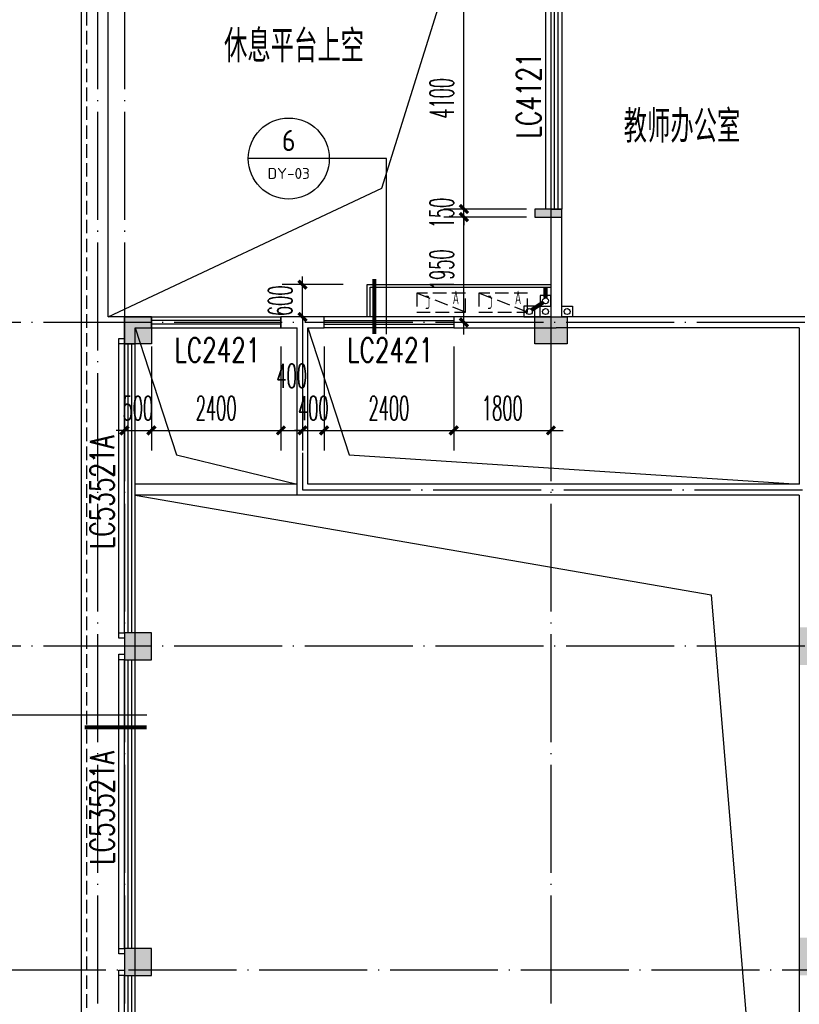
# Model space of a CAD drawing. Extents: x 1779708 to 7299578, y -1121471 to 88434.
# Tile 248 of 256: x 4447779 to 4462217, y -961578 to -943335. Entities that reach past the tile are written whole.
import ezdxf
from ezdxf.enums import TextEntityAlignment as Align

# ---------------------------------------------------------------- set-up
doc = ezdxf.new("R2010")
doc.units = 0
doc.header["$LTSCALE"] = 1000
doc.header["$MEASUREMENT"] = 0
doc.linetypes.add('DASH', pattern=[0.35, 0.25, -0.1])
doc.linetypes.add('DOTE', pattern=[2.42, 2, -0.2, 0.02, -0.2])
doc.layers.get('0').update_dxf_attribs({"linetype": 'CONTINUOUS'})
doc.layers.get('Defpoints').update_dxf_attribs({"linetype": 'CONTINUOUS'})
for name, color, linetype in [('11111111111111111111111111111', 50, 'DASH'), ('DIM_IDEN', 3, 'CONTINUOUS'), ('DIM_污水', 3, 'CONTINUOUS'), ('DOTE', 1, 'DOTE'), ('P_PS_DIM', 1, 'CONTINUOUS'), ('PIPE-雨水', 4, 'CONTINUOUS'), ('PUB_DIM', 3, 'CONTINUOUS'), ('PUB_TEXT', 7, 'CONTINUOUS'), ('SPACE', 7, 'CONTINUOUS'), ('WALL', 255, 'CONTINUOUS'), ('WINDOW', 2, 'CONTINUOUS'), ('WINDOW_TEXT', 7, 'CONTINUOUS'), ('修改', 6, 'CONTINUOUS'), ('可见线', 6, 'CONTINUOUS'), ('墙柱', 2, 'CONTINUOUS'), ('室外构件', 4, 'CONTINUOUS'), ('栏杆', 6, 'CONTINUOUS'), ('看线', 3, 'CONTINUOUS'), ('空调机位表示', 70, 'CONTINUOUS')]:
    doc.layers.add(name, color=color, linetype=linetype)
doc.styles.add('_TCH_DIM_T3', font='SIMPLEX.shx', dxfattribs={"width": 0.494118, "bigfont": 'GBCBIG.shx'})
doc.styles.add('_TCH_SPACE', font='SIMPLEX', dxfattribs={"height": 5, "bigfont": 'GBCBIG'})
doc.styles.add('_TCH_WINDOW', font='SIMPLEX', dxfattribs={"height": 3.5, "bigfont": 'GBCBIG'})
doc.styles.get("Standard").update_dxf_attribs({"font": 'GBENOR', "bigfont": 'GBCBIG'})
doc.dimstyles.new('_TCH_ARCH&&150', dxfattribs={"dimtxt": 446.25, "dimasz": 150, "dimexe": 375, "dimexo": 450, "dimgap": 189.375, "dimtad": 1, "dimdec": 0, "dimzin": 0, "dimdsep": 46, "dimtxsty": '_TCH_DIM_T3', "dimblk": 'ARCHTICK', "dimcen": 0.09, "dimdle": 225, "dimclrt": 7, "dimazin": 2, "dimtfac": 1, "dimtdec": 0, "dimtix": 1, "dimtmove": 2, "dimatfit": 3, "dimfxl": 250, "dimtolj": 1, "dimtzin": 0, "dimarcsym": 0})

# ---------------------------------------------------------------- blocks, each defined once
blk = doc.blocks.new('A$C159220C3')
at = {"layer": 'DOTE'}
for p, q in [((9200, 149200), (9200, 7200)), ((9700, 149200), (9700, 7200)), ((17600, 149200), (17600, 7200)), ((34400, 121100), (7200, 121100)), ((34400, 115100), (7200, 115100)), ((86800, 109100), (7200, 109100))]:
    blk.add_line(p, q, dxfattribs=at)
blk = doc.blocks.new('A$C46E9187A')
at = {"layer": '空调机位表示', "linetype": 'DASH'}
blk.add_lwpolyline([(0, 0), (0, 350), (900, 350), (900, 0)], close=True, dxfattribs=at)
blk.add_lwpolyline([(0, 0), (900, 350)], dxfattribs=at)
at = {"layer": '空调机位表示', "width": 0.6}
for s, p in [('A', (118, 145)), ('C', (651, 55))]:
    blk.add_text(s, height=250, dxfattribs=at).set_placement(p)
blk = doc.blocks.new('a1')
at = {"layer": '11111111111111111111111111111'}
for p, q in [((59122, 49136), (59122, 48936)), ((59322, 49136), (59122, 49136)), ((59322, 48936), (59322, 49136)), ((59122, 48936), (59322, 48936))]:
    blk.add_line(p, q, dxfattribs=at)
blk = doc.blocks.new('$WINLIB2D$00000001')
at = {"color": 0}
for points in [[(-0.5, 0.5), (-0.5, -0.5)], [(-0.5, 0.5), (0.5, 0.5)], [(0.5, -0.5), (0.5, 0.5)], [(0.5, 0.1667), (-0.5, 0.1667)], [(0.5, -0.1667), (-0.5, -0.1667)], [(-0.5, -0.5), (0.5, -0.5)]]:
    blk.add_lwpolyline(points, dxfattribs=at)
blk = doc.blocks.new('_ArchTick')
at = {"color": 0, "linetype": 'ByBlock', "const_width": 0.4}
blk.add_lwpolyline([(-0.5, -0.5), (0.5, 0.5)], dxfattribs=at)
blk = doc.blocks.new('*D5021')
at = {"layer": 'Defpoints', "color": 0, "transparency": 16777216}
for p in [(4456007, -942743), (4457617, -942743), (4457617, -946843)]:
    blk.add_point(p, dxfattribs=at)
at = {"layer": 'PUB_DIM', "color": 0, "lineweight": -2, "transparency": 16777216}
for p, q in [((4456007, -947068), (4456007, -942518)), ((4457167, -942743), (4455632, -942743)), ((4457167, -946843), (4455632, -946843))]:
    blk.add_line(p, q, dxfattribs=at)
at = {"layer": 'PUB_DIM', "color": 0, "lineweight": -2, "transparency": 16777216, "xscale": 150, "yscale": 150, "zscale": 150}
for p, rotation in [((4456007, -942743), 90), ((4456007, -946843), 270)]:
    blk.add_blockref('_ArchTick', p, dxfattribs=dict(at, rotation=rotation))
at = {"layer": 'PUB_DIM', "color": 7, "transparency": 16777216, "insert": (4455595, -944793), "char_height": 446.2, "attachment_point": 5, "rotation": 90, "style": '_TCH_DIM_T3'}
blk.add_mtext('\\A1;4100', dxfattribs=at)
blk = doc.blocks.new('*D5022')
at = {"layer": 'Defpoints', "color": 0, "transparency": 16777216}
for p in [(4456007, -946843), (4457617, -946843), (4457617, -946993)]:
    blk.add_point(p, dxfattribs=at)
at = {"layer": 'PUB_DIM', "color": 0, "lineweight": -2, "transparency": 16777216}
for p, q in [((4456007, -946843), (4456007, -946693)), ((4457167, -946843), (4455632, -946843)), ((4457167, -946993), (4455632, -946993)), ((4456007, -946993), (4456007, -946843)), ((4456007, -946993), (4456007, -947143))]:
    blk.add_line(p, q, dxfattribs=at)
at = {"layer": 'PUB_DIM', "color": 0, "lineweight": -2, "transparency": 16777216, "xscale": 150, "yscale": 150, "zscale": 150}
for p, rotation in [((4456007, -946843), 270), ((4456007, -946993), 90)]:
    blk.add_blockref('_ArchTick', p, dxfattribs=dict(at, rotation=rotation))
at = {"layer": 'PUB_DIM', "color": 7, "transparency": 16777216, "insert": (4455595, -946918), "char_height": 446.2, "attachment_point": 5, "rotation": 90, "style": '_TCH_DIM_T3'}
blk.add_mtext('\\A1;150', dxfattribs=at)
blk = doc.blocks.new('*D5023')
at = {"layer": 'Defpoints', "color": 0, "transparency": 16777216}
for p in [(4456007, -946993), (4457617, -946993), (4457617, -948943)]:
    blk.add_point(p, dxfattribs=at)
at = {"layer": 'PUB_DIM', "color": 0, "lineweight": -2, "transparency": 16777216}
for p, q in [((4456007, -949168), (4456007, -946768)), ((4457167, -946993), (4455632, -946993)), ((4457167, -948943), (4455632, -948943))]:
    blk.add_line(p, q, dxfattribs=at)
at = {"layer": 'PUB_DIM', "color": 0, "lineweight": -2, "transparency": 16777216, "xscale": 150, "yscale": 150, "zscale": 150}
for p, rotation in [((4456007, -946993), 90), ((4456007, -948943), 270)]:
    blk.add_blockref('_ArchTick', p, dxfattribs=dict(at, rotation=rotation))
at = {"layer": 'PUB_DIM', "color": 7, "transparency": 16777216, "insert": (4455595, -947968), "char_height": 446.2, "attachment_point": 5, "rotation": 90, "style": '_TCH_DIM_T3'}
blk.add_mtext('\\A1;1950', dxfattribs=at)
blk = doc.blocks.new('*D5326')
at = {"layer": 'Defpoints', "color": 0, "transparency": 16777216}
for p in [(4449717, -948943), (4450217, -948943), (4450217, -950945)]:
    blk.add_point(p, dxfattribs=at)
at = {"layer": 'PUB_DIM', "color": 0, "lineweight": -2, "transparency": 16777216}
for p, q in [((4449717, -949393), (4449717, -951320)), ((4450217, -949393), (4450217, -951320)), ((4449717, -950945), (4449567, -950945)), ((4449717, -950945), (4450217, -950945)), ((4450217, -950945), (4450367, -950945))]:
    blk.add_line(p, q, dxfattribs=at)
at = {"layer": 'PUB_DIM', "color": 0, "lineweight": -2, "transparency": 16777216, "xscale": 150, "yscale": 150, "zscale": 150}
blk.add_blockref('_ArchTick', (4449717, -950945), dxfattribs=at)
at = {"layer": 'PUB_DIM', "color": 0, "lineweight": -2, "transparency": 16777216, "xscale": 150, "yscale": 150, "zscale": 150, "rotation": 180}
blk.add_blockref('_ArchTick', (4450217, -950945), dxfattribs=at)
at = {"layer": 'PUB_DIM', "color": 7, "transparency": 16777216, "insert": (4449967, -950533), "char_height": 446.2, "attachment_point": 5, "style": '_TCH_DIM_T3'}
blk.add_mtext('\\A1;500', dxfattribs=at)
blk = doc.blocks.new('*D5327')
at = {"layer": 'Defpoints', "color": 0, "transparency": 16777216}
for p in [(4450217, -948943), (4452617, -948943), (4452617, -950945)]:
    blk.add_point(p, dxfattribs=at)
at = {"layer": 'PUB_DIM', "color": 0, "lineweight": -2, "transparency": 16777216}
for p, q in [((4450217, -949393), (4450217, -951320)), ((4452617, -949393), (4452617, -951320)), ((4449992, -950945), (4452842, -950945))]:
    blk.add_line(p, q, dxfattribs=at)
at = {"layer": 'PUB_DIM', "color": 0, "lineweight": -2, "transparency": 16777216, "xscale": 150, "yscale": 150, "zscale": 150, "rotation": 180}
blk.add_blockref('_ArchTick', (4450217, -950945), dxfattribs=at)
at = {"layer": 'PUB_DIM', "color": 0, "lineweight": -2, "transparency": 16777216, "xscale": 150, "yscale": 150, "zscale": 150}
blk.add_blockref('_ArchTick', (4452617, -950945), dxfattribs=at)
at = {"layer": 'PUB_DIM', "color": 7, "transparency": 16777216, "insert": (4451417, -950533), "char_height": 446.2, "attachment_point": 5, "style": '_TCH_DIM_T3'}
blk.add_mtext('\\A1;2400', dxfattribs=at)
blk = doc.blocks.new('*D5328')
at = {"layer": 'Defpoints', "color": 0, "transparency": 16777216}
for p in [(4452617, -948943), (4453017, -948943), (4453017, -950945)]:
    blk.add_point(p, dxfattribs=at)
at = {"layer": 'PUB_DIM', "color": 0, "lineweight": -2, "transparency": 16777216}
for p, q in [((4452617, -949393), (4452617, -951320)), ((4453017, -949393), (4453017, -951320)), ((4452392, -950945), (4453242, -950945))]:
    blk.add_line(p, q, dxfattribs=at)
at = {"layer": 'PUB_DIM', "color": 0, "lineweight": -2, "transparency": 16777216, "xscale": 150, "yscale": 150, "zscale": 150, "rotation": 180}
blk.add_blockref('_ArchTick', (4452617, -950945), dxfattribs=at)
at = {"layer": 'PUB_DIM', "color": 0, "lineweight": -2, "transparency": 16777216, "xscale": 150, "yscale": 150, "zscale": 150}
blk.add_blockref('_ArchTick', (4453017, -950945), dxfattribs=at)
at = {"layer": 'PUB_DIM', "color": 7, "transparency": 16777216, "insert": (4452817, -949933), "char_height": 446.2, "attachment_point": 5, "style": '_TCH_DIM_T3'}
blk.add_mtext('\\A1;400', dxfattribs=at)
blk = doc.blocks.new('*D5329')
at = {"layer": 'Defpoints', "color": 0, "transparency": 16777216}
for p in [(4453017, -948943), (4453417, -948943), (4453417, -950945)]:
    blk.add_point(p, dxfattribs=at)
at = {"layer": 'PUB_DIM', "color": 0, "lineweight": -2, "transparency": 16777216}
for p, q in [((4453017, -949393), (4453017, -951320)), ((4453417, -949393), (4453417, -951320)), ((4453017, -950945), (4452867, -950945)), ((4453017, -950945), (4453417, -950945)), ((4453417, -950945), (4453567, -950945))]:
    blk.add_line(p, q, dxfattribs=at)
at = {"layer": 'PUB_DIM', "color": 0, "lineweight": -2, "transparency": 16777216, "xscale": 150, "yscale": 150, "zscale": 150}
blk.add_blockref('_ArchTick', (4453017, -950945), dxfattribs=at)
at = {"layer": 'PUB_DIM', "color": 0, "lineweight": -2, "transparency": 16777216, "xscale": 150, "yscale": 150, "zscale": 150, "rotation": 180}
blk.add_blockref('_ArchTick', (4453417, -950945), dxfattribs=at)
at = {"layer": 'PUB_DIM', "color": 7, "transparency": 16777216, "insert": (4453217, -950533), "char_height": 446.2, "attachment_point": 5, "style": '_TCH_DIM_T3'}
blk.add_mtext('\\A1;400', dxfattribs=at)
blk = doc.blocks.new('*D5330')
at = {"layer": 'Defpoints', "color": 0, "transparency": 16777216}
for p in [(4453417, -948943), (4455817, -948943), (4455817, -950945)]:
    blk.add_point(p, dxfattribs=at)
at = {"layer": 'PUB_DIM', "color": 0, "lineweight": -2, "transparency": 16777216}
for p, q in [((4453417, -949393), (4453417, -951320)), ((4455817, -949393), (4455817, -951320)), ((4453192, -950945), (4456042, -950945))]:
    blk.add_line(p, q, dxfattribs=at)
at = {"layer": 'PUB_DIM', "color": 0, "lineweight": -2, "transparency": 16777216, "xscale": 150, "yscale": 150, "zscale": 150, "rotation": 180}
blk.add_blockref('_ArchTick', (4453417, -950945), dxfattribs=at)
at = {"layer": 'PUB_DIM', "color": 0, "lineweight": -2, "transparency": 16777216, "xscale": 150, "yscale": 150, "zscale": 150}
blk.add_blockref('_ArchTick', (4455817, -950945), dxfattribs=at)
at = {"layer": 'PUB_DIM', "color": 7, "transparency": 16777216, "insert": (4454617, -950533), "char_height": 446.2, "attachment_point": 5, "style": '_TCH_DIM_T3'}
blk.add_mtext('\\A1;2400', dxfattribs=at)
blk = doc.blocks.new('*D5331')
at = {"layer": 'Defpoints', "color": 0, "transparency": 16777216}
for p in [(4455817, -948943), (4457617, -948943), (4457617, -950945)]:
    blk.add_point(p, dxfattribs=at)
at = {"layer": 'PUB_DIM', "color": 0, "lineweight": -2, "transparency": 16777216}
for p, q in [((4455817, -949393), (4455817, -951320)), ((4457617, -949393), (4457617, -951320)), ((4455592, -950945), (4457842, -950945))]:
    blk.add_line(p, q, dxfattribs=at)
at = {"layer": 'PUB_DIM', "color": 0, "lineweight": -2, "transparency": 16777216, "xscale": 150, "yscale": 150, "zscale": 150, "rotation": 180}
blk.add_blockref('_ArchTick', (4455817, -950945), dxfattribs=at)
at = {"layer": 'PUB_DIM', "color": 0, "lineweight": -2, "transparency": 16777216, "xscale": 150, "yscale": 150, "zscale": 150}
blk.add_blockref('_ArchTick', (4457617, -950945), dxfattribs=at)
at = {"layer": 'PUB_DIM', "color": 7, "transparency": 16777216, "insert": (4456717, -950533), "char_height": 446.2, "attachment_point": 5, "style": '_TCH_DIM_T3'}
blk.add_mtext('\\A1;1800', dxfattribs=at)
blk = doc.blocks.new('*D6429')
at = {"layer": 'Defpoints', "color": 0, "transparency": 16777216}
for p in [(4453017, -948243), (4454217, -948243), (4454217, -948843)]:
    blk.add_point(p, dxfattribs=at)
at = {"layer": 'PUB_DIM', "color": 0, "lineweight": -2, "transparency": 16777216}
for p, q in [((4453017, -948243), (4453017, -948093)), ((4453767, -948243), (4452642, -948243)), ((4453017, -948843), (4453017, -948243)), ((4453767, -948843), (4452642, -948843)), ((4453017, -948843), (4453017, -948993))]:
    blk.add_line(p, q, dxfattribs=at)
at = {"layer": 'PUB_DIM', "color": 0, "lineweight": -2, "transparency": 16777216, "xscale": 150, "yscale": 150, "zscale": 150}
for p, rotation in [((4453017, -948243), 270), ((4453017, -948843), 90)]:
    blk.add_blockref('_ArchTick', p, dxfattribs=dict(at, rotation=rotation))
at = {"layer": 'PUB_DIM', "color": 7, "transparency": 16777216, "insert": (4452605, -948543), "char_height": 446.2, "attachment_point": 5, "rotation": 90, "style": '_TCH_DIM_T3'}
blk.add_mtext('\\A1;600', dxfattribs=at)

msp = doc.modelspace()

# ---------------------------------------------------------------- hatches: boundary and pattern name
at = {"layer": 'WALL'}
msp.add_hatch(color=256, dxfattribs=at).paths.add_polyline_path([(4457317.1, -946843.3), (4457317.1, -946993.3), (4457817.1, -946993.3), (4457817.1, -946843.3)])
at = {"layer": '墙柱'}
h = msp.add_hatch(color=256, dxfattribs=at)
h.paths.add_polyline_path([(4476347.1, -937943.3), (4476347.1, -938243.3), (4475447.1, -938243.3), (4475447.1, -937943.3)])
h.paths.add_polyline_path([(4474277.1, -935643.3), (4474877.1, -935643.3), (4474877.1, -936043.3), (4474277.1, -936043.3)])
h.paths.add_polyline_path([(4524317.1, -1005043.3), (4524917.1, -1005043.3), (4524917.1, -1005643.3), (4524317.1, -1005643.3)])
h.paths.add_polyline_path([(4516217.1, -1005043.3), (4516817.1, -1005043.3), (4516817.1, -1005643.3), (4516217.1, -1005643.3)])
h.paths.add_polyline_path([(4524317.1, -995843.3), (4524917.1, -995843.3), (4524917.1, -996443.3), (4524317.1, -996443.3)])
h.paths.add_polyline_path([(4516217.1, -995843.3), (4516817.1, -995843.3), (4516817.1, -996443.3), (4516217.1, -996443.3)])
h.paths.add_polyline_path([(4524317.1, -987243.3), (4524917.1, -987243.3), (4524917.1, -987843.3), (4524317.1, -987843.3)])
h.paths.add_polyline_path([(4516217.1, -987243.3), (4516817.1, -987243.3), (4516817.1, -987843.3), (4516217.1, -987843.3)])
h.paths.add_polyline_path([(4524317.1, -978043.3), (4524917.1, -978043.3), (4524917.1, -978643.3), (4524317.1, -978643.3)])
h.paths.add_polyline_path([(4516217.1, -978043.3), (4516817.1, -978043.3), (4516817.1, -978643.3), (4516217.1, -978643.3)])
h.paths.add_polyline_path([(4449717.1, -973843.3), (4450217.1, -973843.3), (4450217.1, -973343.3), (4449717.1, -973343.3)])
h.paths.add_polyline_path([(4449717.1, -967593.3), (4450217.1, -967593.3), (4450217.1, -967093.3), (4449717.1, -967093.3)])
h.paths.add_polyline_path([(4449717.1, -961043.3), (4450217.1, -961043.3), (4450217.1, -960543.3), (4449717.1, -960543.3)])
h.paths.add_polyline_path([(4524117.1, -932143.3), (4524817.1, -932143.3), (4524817.1, -932643.3), (4524117.1, -932643.3)])
h.paths.add_polyline_path([(4474067.1, -964543.3), (4474767.1, -964543.3), (4474767.1, -964043.3), (4474067.1, -964043.3)])
h.paths.add_polyline_path([(4516067.1, -932143.3), (4516767.1, -932143.3), (4516767.1, -932643.3), (4516067.1, -932643.3)])
h.paths.add_polyline_path([(4474067.1, -932143.3), (4474767.1, -932143.3), (4474767.1, -932643.3), (4474067.1, -932643.3)])
h.paths.add_polyline_path([(4449717.1, -955193.3), (4450217.1, -955193.3), (4450217.1, -954693.3), (4449717.1, -954693.3)])
h.paths.add_polyline_path([(4503717.1, -922843.3), (4504217.1, -922843.3), (4504217.1, -923343.3), (4503717.1, -923343.3)])
h.paths.add_polyline_path([(4465817.1, -973843.3), (4466317.1, -973843.3), (4466317.1, -973343.3), (4465817.1, -973343.3)])
h.paths.add_polyline_path([(4474117.1, -973843.3), (4474717.1, -973843.3), (4474717.1, -973343.3), (4474117.1, -973343.3)])
h.paths.add_polyline_path([(4491217.1, -964643.3), (4491817.1, -964643.3), (4491817.1, -964043.3), (4491217.1, -964043.3)])
h.paths.add_polyline_path([(4507717.1, -955843.3), (4508317.1, -955843.3), (4508317.1, -955243.3), (4507717.1, -955243.3)])
h.paths.add_polyline_path([(4462217.1, -967693.3), (4462717.1, -967693.3), (4462717.1, -966993.3), (4462217.1, -966993.3)])
h.paths.add_polyline_path([(4515917.1, -959943.3), (4516417.1, -959943.3), (4516417.1, -959443.3), (4515917.1, -959443.3)])
h.paths.add_polyline_path([(4465717.1, -935643.3), (4466317.1, -935643.3), (4466317.1, -936143.3), (4465717.1, -936143.3)])
h.paths.add_polyline_path([(4469917.1, -942243.3), (4470417.1, -942243.3), (4470417.1, -942743.3), (4469917.1, -942743.3)])
h.paths.add_polyline_path([(4469917.1, -948843.3), (4470417.1, -948843.3), (4470417.1, -949343.3), (4469917.1, -949343.3)])
h.paths.add_polyline_path([(4462217.1, -954593.3), (4462717.1, -954593.3), (4462717.1, -955293.3), (4462217.1, -955293.3)])
h.paths.add_polyline_path([(4469917.1, -961043.3), (4470417.1, -961043.3), (4470417.1, -960543.3), (4469917.1, -960543.3)])
h.paths.add_polyline_path([(4462217.1, -973843.3), (4462717.1, -973843.3), (4462717.1, -973343.3), (4462217.1, -973343.3)])
h.paths.add_polyline_path([(4504117.1, -947343.3), (4503617.1, -947343.3), (4503617.1, -947843.3), (4504117.1, -947843.3)])
h.paths.add_polyline_path([(4524117.1, -964543.3), (4524817.1, -964543.3), (4524817.1, -964043.3), (4524117.1, -964043.3)])
h.paths.add_polyline_path([(4457617.1, -935643.3), (4458117.1, -935643.3), (4458117.1, -936143.3), (4457617.1, -936143.3)])
h.paths.add_polyline_path([(4516067.1, -947243.3), (4516767.1, -947243.3), (4516767.1, -947843.3), (4516067.1, -947843.3)])
h.paths.add_polyline_path([(4524117.1, -947843.3), (4524817.1, -947843.3), (4524817.1, -947243.3), (4524117.1, -947243.3)])
h.paths.add_polyline_path([(4507717.1, -947843.3), (4508317.1, -947843.3), (4508317.1, -947243.3), (4507717.1, -947243.3)])
h.paths.add_polyline_path([(4515917.1, -955743.3), (4516417.1, -955743.3), (4516417.1, -955243.3), (4515917.1, -955243.3)])
h.paths.add_polyline_path([(4503617.1, -955743.3), (4504117.1, -955743.3), (4504117.1, -955243.3), (4503617.1, -955243.3)])
h.paths.add_polyline_path([(4499367.1, -935643.3), (4499867.1, -935643.3), (4499867.1, -936143.3), (4499367.1, -936143.3)])
h.paths.add_polyline_path([(4495417.1, -973843.3), (4495917.1, -973843.3), (4495917.1, -973343.3), (4495417.1, -973343.3)])
h.paths.add_polyline_path([(4491717.1, -961043.3), (4491217.1, -961043.3), (4491217.1, -960543.3), (4491717.1, -960543.3)])
h.paths.add_polyline_path([(4491717.1, -973843.3), (4491217.1, -973843.3), (4491217.1, -973343.3), (4491717.1, -973343.3)])
h.paths.add_polyline_path([(4474117.1, -961043.3), (4474617.1, -961043.3), (4474617.1, -960543.3), (4474117.1, -960543.3)])
h.paths.add_polyline_path([(4469917.1, -954693.3), (4470417.1, -954693.3), (4470417.1, -955193.3), (4469917.1, -955193.3)])
h.paths.add_polyline_path([(4462217.1, -960343.3), (4462717.1, -960343.3), (4462717.1, -961043.3), (4462217.1, -961043.3)])
h.paths.add_polyline_path([(4465717.1, -948843.3), (4466317.1, -948843.3), (4466317.1, -949343.3), (4465717.1, -949343.3)])
h.paths.add_polyline_path([(4457317.1, -948843.3), (4457917.1, -948843.3), (4457917.1, -949343.3), (4457317.1, -949343.3)])
h.paths.add_polyline_path([(4449717.1, -948843.3), (4450217.1, -948843.3), (4450217.1, -949343.3), (4449717.1, -949343.3)])
h.paths.add_polyline_path([(4465717.1, -942143.3), (4466317.1, -942143.3), (4466317.1, -942743.3), (4465717.1, -942743.3)])
h.paths.add_polyline_path([(4457617.1, -942143.3), (4458117.1, -942143.3), (4458117.1, -942743.3), (4457617.1, -942743.3)])
h.paths.add_polyline_path([(4524117.1, -961343.3), (4524817.1, -961343.3), (4524817.1, -960843.3), (4524117.1, -960843.3)])
h.paths.add_polyline_path([(4524317.1, -973843.3), (4524817.1, -973843.3), (4524817.1, -973343.3), (4524317.1, -973343.3)])
h.paths.add_polyline_path([(4516067.1, -964743.3), (4516767.1, -964743.3), (4516767.1, -964043.3), (4516067.1, -964043.3)])
h.paths.add_polyline_path([(4516017.1, -973843.3), (4516817.1, -973843.3), (4516817.1, -973343.3), (4516017.1, -973343.3)])
h.paths.add_polyline_path([(4507667.1, -964743.3), (4508367.1, -964743.3), (4508367.1, -964043.3), (4507667.1, -964043.3)])
h.paths.add_polyline_path([(4507717.1, -973843.3), (4508317.1, -973843.3), (4508317.1, -973343.3), (4507717.1, -973343.3)])
h.paths.add_polyline_path([(4499367.1, -961043.3), (4499867.1, -961043.3), (4499867.1, -960543.3), (4499367.1, -960543.3)])
h.paths.add_polyline_path([(4499267.1, -964543.3), (4499967.1, -964543.3), (4499967.1, -964043.3), (4499267.1, -964043.3)])
h.paths.add_polyline_path([(4499367.1, -973843.3), (4499867.1, -973843.3), (4499867.1, -973343.3), (4499367.1, -973343.3)])
h.paths.add_polyline_path([(4482317.1, -961043.3), (4482817.1, -961043.3), (4482817.1, -960543.3), (4482317.1, -960543.3)])
h.paths.add_polyline_path([(4482217.1, -964643.3), (4482817.1, -964643.3), (4482817.1, -964043.3), (4482217.1, -964043.3)])
h.paths.add_polyline_path([(4465717.1, -964643.3), (4466317.1, -964643.3), (4466317.1, -964043.3), (4465717.1, -964043.3)])
h.paths.add_polyline_path([(4482317.1, -973843.3), (4482817.1, -973843.3), (4482817.1, -973343.3), (4482317.1, -973343.3)])
h.paths.add_polyline_path([(4516067.1, -935643.3), (4516767.1, -935643.3), (4516767.1, -936243.3), (4516067.1, -936243.3)])
h.paths.add_polyline_path([(4524117.1, -922843.3), (4524817.1, -922843.3), (4524817.1, -923343.3), (4524117.1, -923343.3)])
h.paths.add_polyline_path([(4516117.1, -922843.3), (4516717.1, -922843.3), (4516717.1, -923343.3), (4516117.1, -923343.3)])
h.paths.add_polyline_path([(4507717.1, -935643.3), (4508317.1, -935643.3), (4508317.1, -936243.3), (4507717.1, -936243.3)])
h.paths.add_polyline_path([(4507667.1, -932143.3), (4508367.1, -932143.3), (4508367.1, -932643.3), (4507667.1, -932643.3)])
h.paths.add_polyline_path([(4507767.1, -922843.3), (4508267.1, -922843.3), (4508267.1, -923343.3), (4507767.1, -923343.3)])
h.paths.add_polyline_path([(4499317.1, -932043.3), (4499917.1, -932043.3), (4499917.1, -932643.3), (4499317.1, -932643.3)])
h.paths.add_polyline_path([(4499317.1, -922843.3), (4499917.1, -922843.3), (4499917.1, -923343.3), (4499317.1, -923343.3)])
h.paths.add_polyline_path([(4491217.1, -935643.3), (4491717.1, -935643.3), (4491717.1, -936143.3), (4491217.1, -936143.3)])
h.paths.add_polyline_path([(4491217.1, -932043.3), (4491817.1, -932043.3), (4491817.1, -932643.3), (4491217.1, -932643.3)])
h.paths.add_polyline_path([(4482317.1, -935643.3), (4482817.1, -935643.3), (4482817.1, -936143.3), (4482317.1, -936143.3)])
h.paths.add_polyline_path([(4482217.1, -932043.3), (4482817.1, -932043.3), (4482817.1, -932643.3), (4482217.1, -932643.3)])
h.paths.add_polyline_path([(4449217.1, -935343.3), (4449917.1, -935343.3), (4449917.1, -935843.3), (4449217.1, -935843.3)])
h.paths.add_polyline_path([(4449217.1, -932143.3), (4449917.1, -932143.3), (4449917.1, -932643.3), (4449217.1, -932643.3)])
h.paths.add_polyline_path([(4457267.1, -932143.3), (4457967.1, -932143.3), (4457967.1, -932643.3), (4457267.1, -932643.3)])
h.paths.add_polyline_path([(4465717.1, -932043.3), (4466317.1, -932043.3), (4466317.1, -932643.3), (4465717.1, -932643.3)])
h.paths.add_polyline_path([(4491217.1, -922843.3), (4491717.1, -922843.3), (4491717.1, -923343.3), (4491217.1, -923343.3)])
h.paths.add_polyline_path([(4482317.1, -922843.3), (4482817.1, -922843.3), (4482817.1, -923343.3), (4482317.1, -923343.3)])
h.paths.add_polyline_path([(4474117.1, -922843.3), (4474717.1, -922843.3), (4474717.1, -923343.3), (4474117.1, -923343.3)])
h.paths.add_polyline_path([(4465717.1, -922843.3), (4466317.1, -922843.3), (4466317.1, -923343.3), (4465717.1, -923343.3)])
h.paths.add_polyline_path([(4457267.1, -922843.3), (4457967.1, -922843.3), (4457967.1, -923343.3), (4457267.1, -923343.3)])
h.paths.add_polyline_path([(4449217.1, -922843.3), (4449717.1, -922843.3), (4449717.1, -923343.3), (4449217.1, -923343.3)])
h.paths.add_polyline_path([(4524117.1, -935643.3), (4524817.1, -935643.3), (4524817.1, -936243.3), (4524117.1, -936243.3)])
h.paths.add_polyline_path([(4449717.1, -1009843.3), (4450217.1, -1009843.3), (4450217.1, -1010343.3), (4449717.1, -1010343.3)])
h.paths.add_polyline_path([(4449717.1, -1016093.3), (4450217.1, -1016093.3), (4450217.1, -1016593.3), (4449717.1, -1016593.3)])
h.paths.add_polyline_path([(4449717.1, -1022643.3), (4450217.1, -1022643.3), (4450217.1, -1023143.3), (4449717.1, -1023143.3)])
h.paths.add_polyline_path([(4524117.1, -1051543.3), (4524817.1, -1051543.3), (4524817.1, -1051043.3), (4524117.1, -1051043.3)])
h.paths.add_polyline_path([(4474067.1, -1019143.3), (4474767.1, -1019143.3), (4474767.1, -1019643.3), (4474067.1, -1019643.3)])
h.paths.add_polyline_path([(4516067.1, -1051543.3), (4516767.1, -1051543.3), (4516767.1, -1051043.3), (4516067.1, -1051043.3)])
h.paths.add_polyline_path([(4474067.1, -1051543.3), (4474767.1, -1051543.3), (4474767.1, -1051043.3), (4474067.1, -1051043.3)])
h.paths.add_polyline_path([(4449717.1, -1028493.3), (4450217.1, -1028493.3), (4450217.1, -1028993.3), (4449717.1, -1028993.3)])
h.paths.add_polyline_path([(4476347.1, -1045743.3), (4476347.1, -1045443.3), (4475447.1, -1045443.3), (4475447.1, -1045743.3)])
h.paths.add_polyline_path([(4503717.1, -1060843.3), (4504217.1, -1060843.3), (4504217.1, -1060343.3), (4503717.1, -1060343.3)])
h.paths.add_polyline_path([(4465817.1, -1009843.3), (4466317.1, -1009843.3), (4466317.1, -1010343.3), (4465817.1, -1010343.3)])
h.paths.add_polyline_path([(4474117.1, -1009843.3), (4474717.1, -1009843.3), (4474717.1, -1010343.3), (4474117.1, -1010343.3)])
h.paths.add_polyline_path([(4491217.1, -1019043.3), (4491817.1, -1019043.3), (4491817.1, -1019643.3), (4491217.1, -1019643.3)])
h.paths.add_polyline_path([(4507717.1, -1027843.3), (4508317.1, -1027843.3), (4508317.1, -1028443.3), (4507717.1, -1028443.3)])
h.paths.add_polyline_path([(4462217.1, -1015993.3), (4462717.1, -1015993.3), (4462717.1, -1016693.3), (4462217.1, -1016693.3)])
h.paths.add_polyline_path([(4515917.1, -1023743.3), (4516417.1, -1023743.3), (4516417.1, -1024243.3), (4515917.1, -1024243.3)])
h.paths.add_polyline_path([(4465717.1, -1048043.3), (4466317.1, -1048043.3), (4466317.1, -1047543.3), (4465717.1, -1047543.3)])
h.paths.add_polyline_path([(4469917.1, -1041443.3), (4470417.1, -1041443.3), (4470417.1, -1040943.3), (4469917.1, -1040943.3)])
h.paths.add_polyline_path([(4469917.1, -1034843.3), (4470417.1, -1034843.3), (4470417.1, -1034343.3), (4469917.1, -1034343.3)])
h.paths.add_polyline_path([(4462217.1, -1029093.3), (4462717.1, -1029093.3), (4462717.1, -1028393.3), (4462217.1, -1028393.3)])
h.paths.add_polyline_path([(4469917.1, -1022643.3), (4470417.1, -1022643.3), (4470417.1, -1023143.3), (4469917.1, -1023143.3)])
h.paths.add_polyline_path([(4462217.1, -1009843.3), (4462717.1, -1009843.3), (4462717.1, -1010343.3), (4462217.1, -1010343.3)])
h.paths.add_polyline_path([(4504117.1, -1036343.3), (4503617.1, -1036343.3), (4503617.1, -1035843.3), (4504117.1, -1035843.3)])
h.paths.add_polyline_path([(4524117.1, -1019143.3), (4524817.1, -1019143.3), (4524817.1, -1019643.3), (4524117.1, -1019643.3)])
h.paths.add_polyline_path([(4457617.1, -1048043.3), (4458117.1, -1048043.3), (4458117.1, -1047543.3), (4457617.1, -1047543.3)])
h.paths.add_polyline_path([(4516067.1, -1036443.3), (4516767.1, -1036443.3), (4516767.1, -1035843.3), (4516067.1, -1035843.3)])
h.paths.add_polyline_path([(4524117.1, -1035843.3), (4524817.1, -1035843.3), (4524817.1, -1036443.3), (4524117.1, -1036443.3)])
h.paths.add_polyline_path([(4507717.1, -1035843.3), (4508317.1, -1035843.3), (4508317.1, -1036443.3), (4507717.1, -1036443.3)])
h.paths.add_polyline_path([(4515917.1, -1027943.3), (4516417.1, -1027943.3), (4516417.1, -1028443.3), (4515917.1, -1028443.3)])
h.paths.add_polyline_path([(4503617.1, -1027943.3), (4504117.1, -1027943.3), (4504117.1, -1028443.3), (4503617.1, -1028443.3)])
h.paths.add_polyline_path([(4499367.1, -1048043.3), (4499867.1, -1048043.3), (4499867.1, -1047543.3), (4499367.1, -1047543.3)])
h.paths.add_polyline_path([(4495417.1, -1009843.3), (4495917.1, -1009843.3), (4495917.1, -1010343.3), (4495417.1, -1010343.3)])
h.paths.add_polyline_path([(4491717.1, -1022643.3), (4491217.1, -1022643.3), (4491217.1, -1023143.3), (4491717.1, -1023143.3)])
h.paths.add_polyline_path([(4491717.1, -1009843.3), (4491217.1, -1009843.3), (4491217.1, -1010343.3), (4491717.1, -1010343.3)])
h.paths.add_polyline_path([(4474117.1, -1022643.3), (4474617.1, -1022643.3), (4474617.1, -1023143.3), (4474117.1, -1023143.3)])
h.paths.add_polyline_path([(4469917.1, -1028993.3), (4470417.1, -1028993.3), (4470417.1, -1028493.3), (4469917.1, -1028493.3)])
h.paths.add_polyline_path([(4462217.1, -1023343.3), (4462717.1, -1023343.3), (4462717.1, -1022643.3), (4462217.1, -1022643.3)])
h.paths.add_polyline_path([(4465717.1, -1034843.3), (4466317.1, -1034843.3), (4466317.1, -1034343.3), (4465717.1, -1034343.3)])
h.paths.add_polyline_path([(4457317.1, -1034843.3), (4457917.1, -1034843.3), (4457917.1, -1034343.3), (4457317.1, -1034343.3)])
h.paths.add_polyline_path([(4449717.1, -1034843.3), (4450217.1, -1034843.3), (4450217.1, -1034343.3), (4449717.1, -1034343.3)])
h.paths.add_polyline_path([(4465717.1, -1041543.3), (4466317.1, -1041543.3), (4466317.1, -1040943.3), (4465717.1, -1040943.3)])
h.paths.add_polyline_path([(4457617.1, -1041543.3), (4458117.1, -1041543.3), (4458117.1, -1040943.3), (4457617.1, -1040943.3)])
h.paths.add_polyline_path([(4524117.1, -1022343.3), (4524817.1, -1022343.3), (4524817.1, -1022843.3), (4524117.1, -1022843.3)])
h.paths.add_polyline_path([(4524317.1, -1009843.3), (4524817.1, -1009843.3), (4524817.1, -1010343.3), (4524317.1, -1010343.3)])
h.paths.add_polyline_path([(4516067.1, -1018943.3), (4516767.1, -1018943.3), (4516767.1, -1019643.3), (4516067.1, -1019643.3)])
h.paths.add_polyline_path([(4516017.1, -1009843.3), (4516817.1, -1009843.3), (4516817.1, -1010343.3), (4516017.1, -1010343.3)])
h.paths.add_polyline_path([(4507667.1, -1018943.3), (4508367.1, -1018943.3), (4508367.1, -1019643.3), (4507667.1, -1019643.3)])
h.paths.add_polyline_path([(4507717.1, -1009843.3), (4508317.1, -1009843.3), (4508317.1, -1010343.3), (4507717.1, -1010343.3)])
h.paths.add_polyline_path([(4499367.1, -1022643.3), (4499867.1, -1022643.3), (4499867.1, -1023143.3), (4499367.1, -1023143.3)])
h.paths.add_polyline_path([(4499267.1, -1019143.3), (4499967.1, -1019143.3), (4499967.1, -1019643.3), (4499267.1, -1019643.3)])
h.paths.add_polyline_path([(4499367.1, -1009843.3), (4499867.1, -1009843.3), (4499867.1, -1010343.3), (4499367.1, -1010343.3)])
h.paths.add_polyline_path([(4482317.1, -1022643.3), (4482817.1, -1022643.3), (4482817.1, -1023143.3), (4482317.1, -1023143.3)])
h.paths.add_polyline_path([(4482217.1, -1019043.3), (4482817.1, -1019043.3), (4482817.1, -1019643.3), (4482217.1, -1019643.3)])
h.paths.add_polyline_path([(4465717.1, -1019043.3), (4466317.1, -1019043.3), (4466317.1, -1019643.3), (4465717.1, -1019643.3)])
h.paths.add_polyline_path([(4482317.1, -1009843.3), (4482817.1, -1009843.3), (4482817.1, -1010343.3), (4482317.1, -1010343.3)])
h.paths.add_polyline_path([(4516067.1, -1048043.3), (4516767.1, -1048043.3), (4516767.1, -1047443.3), (4516067.1, -1047443.3)])
h.paths.add_polyline_path([(4524117.1, -1060843.3), (4524817.1, -1060843.3), (4524817.1, -1060343.3), (4524117.1, -1060343.3)])
h.paths.add_polyline_path([(4516117.1, -1060843.3), (4516717.1, -1060843.3), (4516717.1, -1060343.3), (4516117.1, -1060343.3)])
h.paths.add_polyline_path([(4507717.1, -1048043.3), (4508317.1, -1048043.3), (4508317.1, -1047443.3), (4507717.1, -1047443.3)])
h.paths.add_polyline_path([(4507667.1, -1051543.3), (4508367.1, -1051543.3), (4508367.1, -1051043.3), (4507667.1, -1051043.3)])
h.paths.add_polyline_path([(4507767.1, -1060843.3), (4508267.1, -1060843.3), (4508267.1, -1060343.3), (4507767.1, -1060343.3)])
h.paths.add_polyline_path([(4499317.1, -1051643.3), (4499917.1, -1051643.3), (4499917.1, -1051043.3), (4499317.1, -1051043.3)])
h.paths.add_polyline_path([(4499317.1, -1060843.3), (4499917.1, -1060843.3), (4499917.1, -1060343.3), (4499317.1, -1060343.3)])
h.paths.add_polyline_path([(4491217.1, -1048043.3), (4491717.1, -1048043.3), (4491717.1, -1047543.3), (4491217.1, -1047543.3)])
h.paths.add_polyline_path([(4491217.1, -1051643.3), (4491817.1, -1051643.3), (4491817.1, -1051043.3), (4491217.1, -1051043.3)])
h.paths.add_polyline_path([(4482317.1, -1048043.3), (4482817.1, -1048043.3), (4482817.1, -1047543.3), (4482317.1, -1047543.3)])
h.paths.add_polyline_path([(4474277.1, -1048043.3), (4474877.1, -1048043.3), (4474877.1, -1047643.3), (4474277.1, -1047643.3)])
h.paths.add_polyline_path([(4482217.1, -1051643.3), (4482817.1, -1051643.3), (4482817.1, -1051043.3), (4482217.1, -1051043.3)])
h.paths.add_polyline_path([(4449217.1, -1048343.3), (4449917.1, -1048343.3), (4449917.1, -1047843.3), (4449217.1, -1047843.3)])
h.paths.add_polyline_path([(4449217.1, -1051543.3), (4449917.1, -1051543.3), (4449917.1, -1051043.3), (4449217.1, -1051043.3)])
h.paths.add_polyline_path([(4457267.1, -1051543.3), (4457967.1, -1051543.3), (4457967.1, -1051043.3), (4457267.1, -1051043.3)])
h.paths.add_polyline_path([(4465717.1, -1051643.3), (4466317.1, -1051643.3), (4466317.1, -1051043.3), (4465717.1, -1051043.3)])
h.paths.add_polyline_path([(4491217.1, -1060843.3), (4491717.1, -1060843.3), (4491717.1, -1060343.3), (4491217.1, -1060343.3)])
h.paths.add_polyline_path([(4482317.1, -1060843.3), (4482817.1, -1060843.3), (4482817.1, -1060343.3), (4482317.1, -1060343.3)])
h.paths.add_polyline_path([(4474117.1, -1060843.3), (4474717.1, -1060843.3), (4474717.1, -1060343.3), (4474117.1, -1060343.3)])
h.paths.add_polyline_path([(4465717.1, -1060843.3), (4466317.1, -1060843.3), (4466317.1, -1060343.3), (4465717.1, -1060343.3)])
h.paths.add_polyline_path([(4457267.1, -1060843.3), (4457967.1, -1060843.3), (4457967.1, -1060343.3), (4457267.1, -1060343.3)])
h.paths.add_polyline_path([(4449217.1, -1060843.3), (4449717.1, -1060843.3), (4449717.1, -1060343.3), (4449217.1, -1060343.3)])
h.paths.add_polyline_path([(4524117.1, -1048043.3), (4524817.1, -1048043.3), (4524817.1, -1047443.3), (4524117.1, -1047443.3)])

# ---------------------------------------------------------------- linework, layer by layer
at = {"layer": 'DIM_IDEN'}
for p, q in [((4453511.8, -945907.7), (4452011.8, -945907.7)), ((4454572, -945907.7), (4453511.8, -945907.7)), ((4454572, -949161.2), (4454572, -945907.7)), ((4450132.7, -956220.7), (4440766.7, -956220.7))]:
    msp.add_line(p, q, dxfattribs=at)
at = {"layer": 'DIM_IDEN', "const_width": 75}
for points in [[(4454347, -949161.2), (4454347, -948137.2)], [(4450132.7, -956445.7), (4448980, -956445.7)]]:
    msp.add_lwpolyline(points, dxfattribs=at)
at = {"layer": 'DIM_IDEN'}
msp.add_circle((4452761.8, -945907.7), 750, dxfattribs=at)
at = {"layer": 'DIM_污水', "color": 7}
for centre in [(4457517.1, -948543.3), (4457217.1, -948743.3)]:
    msp.add_circle(centre, 55, dxfattribs=at)
at = {"layer": 'DIM_污水', "color": 3}
msp.add_circle((4457517.1, -948743.3), 55, dxfattribs=at)
at = {"layer": 'DIM_污水', "color": 2}
msp.add_circle((4457917.1, -948743.3), 55, dxfattribs=at)
at = {"layer": 'DOTE'}
for p, q in [((4453017.1, -948943.3), (4453017.1, -952043.3)), ((4453017.1, -952043.3), (4462317.1, -952043.3))]:
    msp.add_line(p, q, dxfattribs=at)
at = {"layer": 'PIPE-雨水', "const_width": 75}
for points in [[(4457517.1, -948488.3), (4457517.1, -948298.3)], [(4457471.3, -948573.8), (4457262.9, -948712.8)]]:
    msp.add_lwpolyline(points, dxfattribs=at)
at = {"layer": 'WALL'}
for p, q in [((4457817.1, -946843.3), (4457617.1, -946843.3)), ((4457617.1, -946843.3), (4457617.1, -948843.3)), ((4457817.1, -948843.3), (4457817.1, -946843.3)), ((4449717.1, -948843.3), (4449717.1, -949343.3)), ((4450217.1, -948843.3), (4449717.1, -948843.3)), ((4450217.1, -949043.3), (4450217.1, -948843.3)), ((4453017.1, -948843.3), (4452617.1, -948843.3)), ((4452617.1, -948843.3), (4452617.1, -949043.3)), ((4453417.1, -948843.3), (4453017.1, -948843.3)), ((4453417.1, -949043.3), (4453417.1, -948843.3)), ((4457617.1, -948843.3), (4455817.1, -948843.3)), ((4455817.1, -948843.3), (4455817.1, -949043.3)), ((4462317.1, -948843.3), (4457817.1, -948843.3)), ((4449917.1, -949343.3), (4449917.1, -949043.3)), ((4449917.1, -949043.3), (4450217.1, -949043.3)), ((4452617.1, -949043.3), (4452917.1, -949043.3)), ((4452917.1, -952143.3), (4452917.1, -949043.3)), ((4453117.1, -949043.3), (4453417.1, -949043.3)), ((4453117.1, -951943.3), (4453117.1, -949043.3)), ((4455817.1, -949043.3), (4457717.1, -949043.3)), ((4462217.1, -949043.3), (4457717.1, -949043.3)), ((4462217.1, -949043.3), (4462217.1, -951943.3)), ((4449717.1, -949343.3), (4449917.1, -949343.3)), ((4462217.1, -951943.3), (4453117.1, -951943.3)), ((4462217.1, -952143.3), (4452917.1, -952143.3)), ((4462217.1, -952143.3), (4462217.1, -960943.3)), ((4449717.1, -954693.3), (4449717.1, -955193.3)), ((4449917.1, -954693.3), (4449717.1, -954693.3)), ((4449917.1, -955193.3), (4449917.1, -954693.3)), ((4449717.1, -955193.3), (4449917.1, -955193.3)), ((4449717.1, -960543.3), (4449717.1, -961043.3)), ((4449917.1, -960543.3), (4449717.1, -960543.3)), ((4449917.1, -961043.3), (4449917.1, -960543.3)), ((4449717.1, -961043.3), (4449917.1, -961043.3)), ((4462217.1, -960943.3), (4462217.1, -964283.3))]:
    msp.add_line(p, q, dxfattribs=at)
for points in [[(4457317.1, -946843.3), (4457317.1, -946993.3), (4457817.1, -946993.3), (4457817.1, -946843.3), (4457317.1, -946843.3)], [(4449717.1, -949343.3), (4449617.1, -949343.3), (4449617.1, -949243.3), (4449717.1, -949243.3)], [(4449717.1, -954793.3), (4449617.1, -954793.3), (4449617.1, -954693.3), (4449717.1, -954693.3)], [(4449717.1, -955193.3), (4449617.1, -955193.3), (4449617.1, -955093.3), (4449717.1, -955093.3)], [(4449717.1, -960643.3), (4449617.1, -960643.3), (4449617.1, -960543.3), (4449717.1, -960543.3)], [(4449717.1, -961043.3), (4449617.1, -961043.3), (4449617.1, -960943.3), (4449717.1, -960943.3)]]:
    msp.add_lwpolyline(points, dxfattribs=at)
at = {"layer": '可见线'}
for p, q in [((4452917.1, -951943.3), (4449917.1, -951943.3)), ((4452917.1, -952143.3), (4449917.1, -952143.3))]:
    msp.add_line(p, q, dxfattribs=at)
at = {"layer": '墙柱'}
for points in [[(4449717.1, -948843.3), (4450217.1, -948843.3), (4450217.1, -949343.3), (4449717.1, -949343.3)], [(4457317.1, -948843.3), (4457917.1, -948843.3), (4457917.1, -949343.3), (4457317.1, -949343.3)], [(4449717.1, -955193.3), (4450217.1, -955193.3), (4450217.1, -954693.3), (4449717.1, -954693.3)], [(4449717.1, -961043.3), (4450217.1, -961043.3), (4450217.1, -960543.3), (4449717.1, -960543.3)]]:
    msp.add_lwpolyline(points, close=True, dxfattribs=at)
at = {"layer": '室外构件'}
for points in [[(4449417.1, -948843.3), (4454486.1, -946456.2), (4457617.1, -936443.3)], [(4449917.1, -949043.3), (4450681.3, -951394.8), (4452917.1, -951943.3)], [(4453117.1, -949043.3), (4453881.3, -951394.8), (4462217.1, -951943.3)], [(4449917.1, -952143.3), (4460582.8, -953993), (4462217.1, -973643.3)]]:
    msp.add_lwpolyline(points, dxfattribs=at)
at = {"layer": '栏杆'}
for points in [[(4454217.1, -948843.3), (4454217.1, -948243.3), (4457617.1, -948243.3)], [(4454267.1, -948843.3), (4454267.1, -948293.3), (4457617.1, -948293.3)]]:
    msp.add_lwpolyline(points, dxfattribs=at)
msp.add_lwpolyline([(4454217.1, -948243.3), (4457617.1, -948243.3), (4457617.1, -948843.3), (4454217.1, -948843.3)], close=True, dxfattribs=at)
at = {"layer": '看线', "color": 190}
for p, q in [((4449417.1, -948843.3), (4449417.1, -935843.3)), ((4457517.1, -937843.3), (4457517.1, -946843.3)), ((4449717.1, -948843.3), (4449417.1, -948843.3)), ((4449617.1, -954693.3), (4449617.1, -949343.3)), ((4449617.1, -960543.3), (4449617.1, -955193.3)), ((4449617.1, -967093.3), (4449617.1, -961043.3))]:
    msp.add_line(p, q, dxfattribs=at)
msp.add_lwpolyline([(4508917.1, -923043.3), (4509017.1, -923043.3), (4509017.1, -921743.3), (4448917.1, -921743.3), (4448917.1, -974943.3), (4515517.1, -974943.3), (4515517.1, -974843.3)], dxfattribs=at)
at = {"layer": '看线', "color": 190, "linetype": 'DASH'}
msp.add_lwpolyline([(4508917.1, -922543.3), (4508917.1, -921843.3), (4449017.1, -921843.3), (4449017.1, -974843.3), (4515517.1, -974843.3)], dxfattribs=at)

# ---------------------------------------------------------------- block references
at = {"layer": 'P_PS_DIM', "color": 7}
for p in [(4398295.1, -997578.9), (4397995.1, -997778.9)]:
    msp.add_blockref('a1', p, dxfattribs=at)
at = {"layer": 'P_PS_DIM', "color": 3, "xscale": -1}
msp.add_blockref('a1', (4516739.1, -997778.9), dxfattribs=at)
at = {"layer": 'P_PS_DIM', "color": 2, "xscale": -1}
msp.add_blockref('a1', (4517139.1, -997778.9), dxfattribs=at)
at = {"layer": 'WINDOW'}
ref = msp.add_blockref('$WINLIB2D$00000001', (4457717.1, -944793.3), dxfattribs=dict(at, xscale=4100, yscale=200, zscale=4100, rotation=270))
ref.add_attrib('A', 'LC4121', (4457427.7, -945535.8), dxfattribs={"layer": 'WINDOW_TEXT', "height": 446.25, "rotation": 90, "style": '_TCH_WINDOW', "width": 0.705882})
ref = msp.add_blockref('$WINLIB2D$00000001', (4451417.1, -948943.3), dxfattribs=dict(at, xscale=-2400, yscale=-200, zscale=-2400, rotation=180))
ref.add_attrib('A', 'LC2421', (4450644.6, -949678.9), dxfattribs={"layer": 'WINDOW_TEXT', "height": 446.25, "style": '_TCH_WINDOW', "width": 0.705882})
ref = msp.add_blockref('$WINLIB2D$00000001', (4454617.1, -948943.3), dxfattribs=dict(at, xscale=2400, yscale=-200, zscale=2400, rotation=180))
ref.add_attrib('A', 'LC2421', (4453844.6, -949678.9), dxfattribs={"layer": 'WINDOW_TEXT', "height": 446.25, "style": '_TCH_WINDOW', "width": 0.705882})
ref = msp.add_blockref('$WINLIB2D$00000001', (4449817.1, -952018.3), dxfattribs=dict(at, xscale=-5350, yscale=200, zscale=-5350, rotation=270))
ref.add_attrib('A', 'LC53521A', (4449527.7, -953143.3), dxfattribs={"layer": 'WINDOW_TEXT', "height": 446.25, "rotation": 90, "style": '_TCH_WINDOW', "width": 0.705882})
ref = msp.add_blockref('$WINLIB2D$00000001', (4449817.1, -957868.3), dxfattribs=dict(at, xscale=-5350, yscale=200, zscale=-5350, rotation=270))
ref.add_attrib('A', 'LC53521A', (4449527.7, -958993.3), dxfattribs={"layer": 'WINDOW_TEXT', "height": 446.25, "rotation": 90, "style": '_TCH_WINDOW', "width": 0.705882})
ref = msp.add_blockref('$WINLIB2D$00000001', (4449817.1, -964068.3), dxfattribs=dict(at, xscale=-6050, yscale=200, zscale=-6050, rotation=270))
ref.add_attrib('A', 'LC60521', (4449527.7, -964990.8), dxfattribs={"layer": 'WINDOW_TEXT', "height": 446.25, "rotation": 90, "style": '_TCH_WINDOW', "width": 0.705882})
at = {"layer": '修改'}
msp.add_blockref('A$C159220C3', (4440017.1, -1070043.3), dxfattribs=at)
at = {"layer": '空调机位表示', "linetype": 'DASH', "xscale": -1}
for p in [(4456032.3, -948751.9), (4457184.3, -948751.9)]:
    msp.add_blockref('A$C46E9187A', p, dxfattribs=at)

# ---------------------------------------------------------------- texts
at = {"layer": 'PUB_TEXT', "color": 7}
for s, height, width, p, p2 in [('6', 392.5, 0.979292, (4452634.9, -945769), (4452888.7, -945769)), ('DY-03', 201.97, 1.022865, (4452370.4, -946284.8), (4453153.1, -946284.8))]:
    msp.add_text(s, height=height, dxfattribs=dict(at, width=width)).set_placement(p, p2, align=Align.FIT)
at = {"layer": 'SPACE', "style": '_TCH_SPACE'}
for s, p in [('休息平台上空', (4451563.5, -944124.6)), ('教师办公室', (4458965.5, -945612.1))]:
    msp.add_text(s, height=600, dxfattribs=at).set_placement(p)

# ---------------------------------------------------------------- dimensions: what is measured, and where the dimension line sits
at = {"layer": 'PUB_DIM'}
for p1, p2, distance, picture, middle in [((4457617.1, -946843.3), (4457617.1, -942743.3), 1609.9, '*D5021', (4455594.7, -944793.3)), ((4457617.1, -946993.3), (4457617.1, -946843.3), 1609.9, '*D5022', (4455594.7, -946918.3)), ((4457617.1, -948943.3), (4457617.1, -946993.3), 1609.9, '*D5023', (4455594.7, -947968.3)), ((4454217.1, -948843.3), (4454217.1, -948243.3), 1200, '*D6429', (4452604.6, -948543.3)), ((4449717.1, -948943.3), (4450217.1, -948943.3), -2002, '*D5326', (4449967.1, -950532.9)), ((4450217.1, -948943.3), (4452617.1, -948943.3), -2002, '*D5327', (4451417.1, -950532.9)), ((4453017.1, -948943.3), (4453417.1, -948943.3), -2002, '*D5329', (4453217.1, -950532.9)), ((4453417.1, -948943.3), (4455817.1, -948943.3), -2002, '*D5330', (4454617.1, -950532.9)), ((4455817.1, -948943.3), (4457617.1, -948943.3), -2002, '*D5331', (4456717.1, -950532.9))]:
    dim = msp.add_aligned_dim(p1=p1, p2=p2, distance=distance, dimstyle='_TCH_ARCH&&150', dxfattribs=at)
    dim.commit()
    dim.dimension.update_dxf_attribs({"geometry": picture, "text_midpoint": middle})
dim = msp.add_linear_dim(base=(4453017.1, -950945.4), p1=(4452617.1, -948943.3), p2=(4453017.1, -948943.3), angle=0, dimstyle='_TCH_ARCH&&150', dxfattribs=at)
dim.commit()
dim.dimension.update_dxf_attribs({"geometry": '*D5328', "text_midpoint": (4452817.1, -949932.9), "dimtype": 161})

doc.saveas('drawing.dxf')
